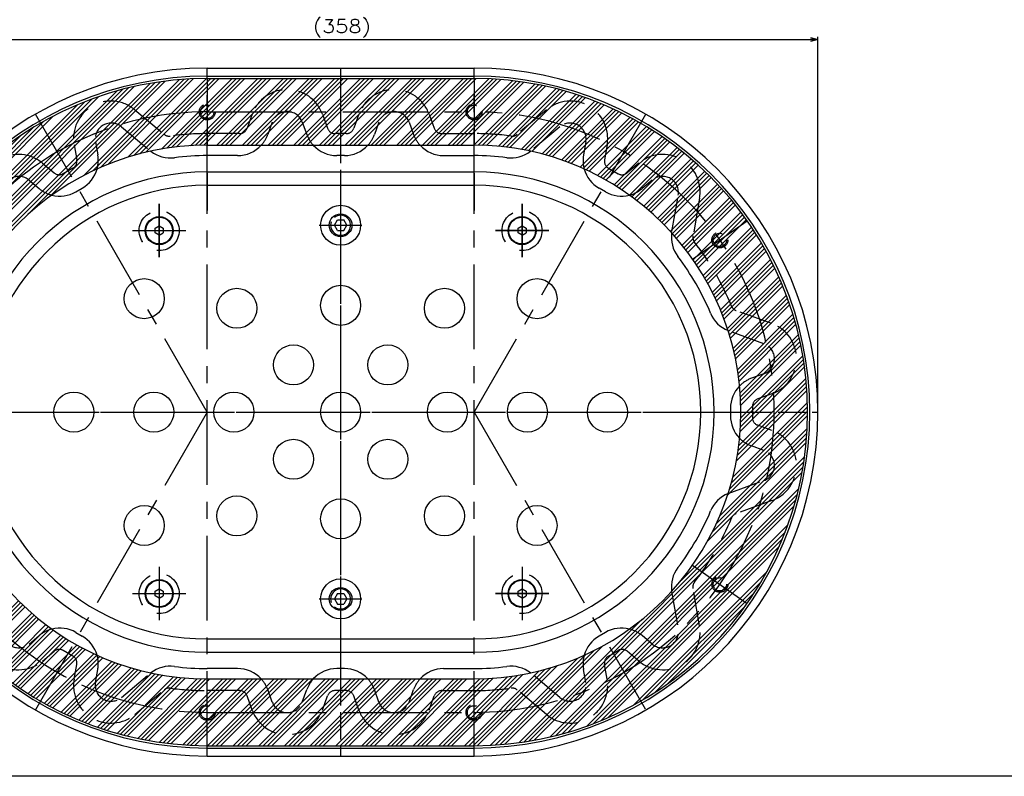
# Model space of a CAD drawing. Extents: x 0 to 1108, y 0 to 800.
# Tile 2 of 15: x 201 to 570, y 0 to 283. Entities that reach past the tile are written whole.
import ezdxf

# ---------------------------------------------------------------- set-up
doc = ezdxf.new("R2010")
doc.units = 0
doc.linetypes.add('CENTER', pattern=[50.8, 31.75, -6.35, 6.35, -6.35])
doc.linetypes.add('DASHED', pattern=[19.05, 12.7, -6.35])
doc.layers.get('0').update_dxf_attribs({"linetype": 'CONTINUOUS'})
doc.layers.get('DEFPOINTS').update_dxf_attribs({"linetype": 'CONTINUOUS'})
for name, color, linetype in [('BODY', 130, 'CONTINUOUS'), ('BOLT', 162, 'CONTINUOUS'), ('PAD', 254, 'CONTINUOUS'), ('RING', 220, 'CONTINUOUS'), ('STOPPER', 254, 'CONTINUOUS'), ('ST支柱', 10, 'CONTINUOUS'), ('UNDER-PLATE', 100, 'CONTINUOUS'), ('フレーム', 151, 'CONTINUOUS')]:
    doc.layers.add(name, color=color, linetype=linetype)
doc.styles.add('MX_DIMTXSTY_7', font='txt.sh', dxfattribs={"width": 1.15, "bigfont": 'extfont'})
doc.styles.add('MX_NOTE_STANDARD', font='txt.sh', dxfattribs={"bigfont": 'extfont'})
doc.dimstyles.new('MXDIMSTYLE', dxfattribs={"dimtxt": 2.5, "dimasz": 2.5, "dimexe": 1, "dimexo": 1, "dimgap": 1.6, "dimtad": 1, "dimdsep": 46, "dimtxsty": 'MX_NOTE_STANDARD', "dimblk1": 'OPEN30', "dimblk2": 'OPEN30', "dimsah": 1, "dimcen": 2.5, "dimadec": 0, "dimazin": 0, "dimtfac": 1, "dimtmove": 0, "dimatfit": 3, "dimldrblk": 'OPEN30', "dimfxl": 1, "dimtzin": 0, "dimarcsym": 0})

# ---------------------------------------------------------------- blocks, each defined once
blk = doc.blocks.new('_OPEN30')
at = {"color": 0, "linetype": 'ByBlock', "lineweight": -2}
for p, q in [((-1, 0.267949), (0, 0)), ((0, 0), (-1, -0.267949)), ((0, 0), (-1, 0))]:
    blk.add_line(p, q, dxfattribs=at)
blk = doc.blocks.new('*D21')
at = {"color": 22, "linetype": 'CONTINUOUS'}
for p, q in [((142.531163, 138.46425), (142.531163, 277.113329)), ((500.251163, 138.46425), (500.251163, 277.113329)), ((142.531163, 276.113329), (500.251163, 276.113329))]:
    blk.add_line(p, q, dxfattribs=at)
at = {"layer": 'DEFPOINTS', "color": 0, "linetype": 'CONTINUOUS'}
for p in [(500.251163, 276.113329), (142.531163, 136.46425), (500.251163, 136.46425)]:
    blk.add_point(p, dxfattribs=at)
at = {"color": 22, "linetype": 'CONTINUOUS', "xscale": 2.77, "yscale": 2.77, "zscale": 2.77, "rotation": 180}
blk.add_blockref('_OPEN30', (142.531163, 276.113329), dxfattribs=at)
at = {"color": 22, "linetype": 'CONTINUOUS', "xscale": 2.77, "yscale": 2.77, "zscale": 2.77}
blk.add_blockref('_OPEN30', (500.251163, 276.113329), dxfattribs=at)
at = {"color": 22, "linetype": 'CONTINUOUS', "insert": (321.84966, 280.213329), "char_height": 5, "attachment_point": 5, "line_spacing_factor": 0.72, "style": 'MX_DIMTXSTY_7'}
blk.add_mtext('\\A1;(358)', dxfattribs=at)

msp = doc.modelspace()

# ---------------------------------------------------------------- hatches: boundary and pattern name
at = {"layer": 'PAD', "linetype": 'CONTINUOUS'}
h = msp.add_hatch(dxfattribs=at)
h.set_pattern_fill('ANSI34', color=255, scale=0.35748, style=0)
edge = h.paths.add_edge_path()
edge.add_line((371.391, 261.464), (271.391, 261.464))
edge.add_arc((271.391, 136.464), 125, 90, 270)
edge.add_line((271.391, 11.464), (371.391, 11.464))
edge.add_arc((371.391, 136.464), 125, -90, 90)
edge = h.paths.add_edge_path()
edge.add_line((371.391, 236.464), (271.391, 236.464))
edge.add_arc((271.391, 136.464), 100, 90, 270)
edge.add_line((271.391, 36.464), (371.391, 36.464))
edge.add_arc((371.391, 136.464), 100, 270, 450)

# ---------------------------------------------------------------- linework, layer by layer
at = {"layer": 'BODY', "color": 140, "linetype": 'CENTER'}
for p, q in [((271.391, 7.604), (271.391, 265.324)), ((321.391, 265.324), (321.391, 7.604)), ((371.391, 7.604), (371.391, 265.324)), ((271.391, 136.464), (206.961, 248.06)), ((271.391, 248.964), (371.391, 248.964)), ((314.547, 248.11), (316.482, 242.793)), ((371.391, 136.464), (435.821, 248.06)), ((253.391, 194.464), (253.391, 214.464)), ((389.391, 194.464), (389.391, 214.464)), ((243.391, 204.464), (263.391, 204.464)), ((313.391, 206.464), (329.391, 206.464)), ((399.391, 204.464), (379.391, 204.464)), ((142.531, 136.464), (500.251, 136.464)), ((271.391, 136.464), (206.961, 24.868)), ((371.391, 136.464), (435.571, 25.301)), ((253.391, 78.464), (253.391, 58.464)), ((389.391, 78.464), (389.391, 58.464)), ((243.391, 68.464), (263.391, 68.464)), ((313.391, 66.464), (329.391, 66.464)), ((399.391, 68.464), (379.391, 68.464)), ((271.391, 23.964), (371.391, 23.964))]:
    msp.add_line(p, q, dxfattribs=at)
at = {"layer": 'BODY', "color": 130, "linetype": 'CONTINUOUS'}
for p, q in [((271.391, 265.324), (371.391, 265.324)), ((271.391, 262.324), (371.391, 262.324)), ((282.781, 232.565), (271.391, 232.565)), ((322.781, 232.565), (320.001, 232.565)), ((360.001, 232.565), (371.391, 232.565)), ((222.137, 218.995), (224.545, 220.384)), ((420.645, 218.995), (418.238, 220.384)), ((467.491, 137.854), (467.491, 135.074)), ((222.137, 53.934), (224.545, 52.544)), ((420.645, 53.934), (418.238, 52.544)), ((282.781, 40.364), (271.391, 40.364)), ((322.781, 40.364), (320.001, 40.364)), ((360.001, 40.364), (371.391, 40.364)), ((271.391, 10.604), (371.391, 10.604)), ((271.391, 7.604), (371.391, 7.604))]:
    msp.add_line(p, q, dxfattribs=at)
at = {"layer": 'BODY', "color": 140, "linetype": 'DASHED'}
for p, q in [((244.282, 249.73), (255.204, 240.565)), ((288.235, 248.11), (286.3, 242.793)), ((328.235, 248.11), (326.3, 242.793)), ((354.547, 248.11), (356.482, 242.793)), ((398.5, 249.73), (387.578, 240.565)), ((295.753, 245.119), (294.057, 240.461)), ((307.029, 245.119), (308.725, 240.46)), ((335.753, 245.119), (334.057, 240.46)), ((347.029, 245.119), (348.725, 240.46)), ((239.267, 243.381), (250.219, 234.192)), ((283.481, 240.819), (271.391, 240.819)), ((323.481, 240.819), (319.301, 240.819)), ((359.301, 240.819), (371.391, 240.819)), ((403.515, 243.381), (392.564, 234.192)), ((221.496, 236.574), (222.478, 231.002)), ((229.501, 237.743), (230.362, 232.86)), ((413.281, 237.743), (412.42, 232.86)), ((421.287, 236.574), (420.304, 231.002)), ((272.781, 232.565), (270.001, 232.565)), ((209.641, 229.73), (213.976, 226.093)), ((433.141, 229.73), (428.807, 226.093)), ((221.024, 227.883), (217.404, 225.793)), ((421.758, 227.883), (425.378, 225.793)), ((204.626, 223.381), (208.424, 220.194)), ((438.156, 223.381), (434.358, 220.194)), ((420.645, 218.995), (418.238, 220.384)), ((445.519, 204.115), (447.922, 217.743)), ((455.928, 216.574), (453.452, 202.533)), ((483.037, 169.62), (469.638, 174.496)), ((480.046, 162.102), (467.042, 166.836)), ((480.046, 150.826), (475.387, 149.13)), ((483.037, 143.309), (477.72, 141.373)), ((475.746, 138.554), (475.746, 134.374)), ((483.037, 129.62), (477.72, 131.555)), ((480.046, 122.102), (475.387, 123.798)), ((466.612, 105.936), (480.046, 110.826)), ((483.037, 103.309), (469.638, 98.432)), ((455.928, 56.354), (453.452, 70.396)), ((445.439, 69.265), (447.922, 55.185)), ((204.626, 49.547), (208.424, 52.734)), ((438.156, 49.547), (434.358, 52.734)), ((209.641, 43.199), (213.976, 46.836)), ((221.024, 45.046), (217.404, 47.136)), ((421.758, 45.046), (425.378, 47.136)), ((433.141, 43.199), (428.807, 46.836)), ((221.496, 36.354), (222.478, 41.927)), ((421.287, 36.354), (420.304, 41.927)), ((229.501, 35.185), (230.362, 40.068)), ((239.267, 29.547), (250.219, 38.737)), ((403.515, 29.547), (392.564, 38.737)), ((413.281, 35.185), (412.42, 40.068)), ((244.282, 23.199), (255.204, 32.364)), ((283.481, 32.11), (271.391, 32.11)), ((288.235, 24.819), (286.3, 30.136)), ((295.753, 27.809), (294.057, 32.468)), ((307.029, 27.809), (308.725, 32.468)), ((314.547, 24.819), (316.482, 30.136)), ((323.481, 32.11), (319.301, 32.11)), ((328.235, 24.819), (326.3, 30.136)), ((335.753, 27.809), (334.057, 32.468)), ((347.029, 27.809), (348.725, 32.468)), ((354.547, 24.819), (356.482, 30.136)), ((359.301, 32.11), (371.391, 32.11)), ((398.5, 23.199), (387.578, 32.364))]:
    msp.add_line(p, q, dxfattribs=at)
at = {"layer": 'BODY', "color": 130, "linetype": 'CONTINUOUS'}
for centre, radius, start, end in [((271.391, 136.464), 128.86, 90, 270), ((271.391, 136.464), 125.86, 90, 270), ((371.391, 136.464), 128.86, 270, 90), ((371.391, 136.464), 125.86, 270, 90), ((282.781, 244.565), 12, 270, 317.54259), ((320.001, 244.565), 12, 222.45578, 270), ((322.781, 244.565), 12, 270, 317.54422), ((360.001, 244.565), 12, 222.45578, 270), ((257.581, 243.679), 12, 232.18647, 277.33955), ((271.391, 136.464), 96.1, 90, 97.33955), ((371.391, 136.464), 96.1, 82.66045, 90), ((385.201, 243.679), 12, 262.66045, 307.81353), ((218.545, 230.777), 12, 300, 344.35946), ((424.238, 230.777), 12, 195.64054, 240), ((216.137, 229.387), 12, 255.64054, 300), ((426.645, 229.387), 12, 240, 284.35946), ((457.337, 202.031), 12, 172.18647, 217.33955), ((371.391, 136.464), 96.1, 22.66045, 37.33955), ((471.146, 178.112), 12, 202.66045, 247.81353), ((479.491, 137.854), 12, 135.64054, 180), ((479.491, 135.074), 12, 180, 224.35946), ((471.146, 94.817), 12, 112.18647, 157.33955), ((371.391, 136.464), 96.1, 322.66045, 337.33955), ((457.337, 70.898), 12, 142.66045, 187.81353), ((216.137, 43.542), 12, 60, 104.35946), ((426.645, 43.542), 12, 75.64054, 120), ((218.545, 42.152), 12, 15.64054, 60), ((424.238, 42.152), 12, 120, 164.35946), ((257.581, 29.25), 12, 82.66045, 127.81353), ((271.391, 136.464), 96.1, 262.66045, 270), ((371.391, 136.464), 96.1, 270, 277.33955), ((385.201, 29.25), 12, 52.18647, 97.33955), ((282.781, 28.364), 12, 42.45741, 90), ((320.001, 28.364), 12, 90, 137.54422), ((322.781, 28.364), 12, 42.45578, 90), ((360.001, 28.364), 12, 90, 137.54422)]:
    msp.add_arc(centre, radius, start, end, dxfattribs=at)
at = {"layer": 'BODY', "color": 140, "linetype": 'DASHED'}
for centre, radius, start, end in [((301.391, 243.321), 14, 20, 160), ((341.391, 243.321), 14, 20, 160), ((235.283, 239.005), 14, 50, 190), ((407.499, 239.005), 14, 350, 130), ((301.391, 243.067), 6, 20, 160), ((341.391, 243.067), 6, 20, 160), ((235.41, 238.785), 6, 50, 190), ((407.372, 238.785), 6, 350, 130), ((257.133, 242.863), 3, 230, 277.63267), ((271.391, 136.464), 104.35, 90, 97.63267), ((283.481, 243.819), 3, 270, 340), ((282.781, 244.565), 12, 317.54259, 340), ((320.001, 244.565), 12, 200, 222.45578), ((323.481, 243.819), 3, 270, 340), ((322.781, 244.565), 12, 317.54422, 340), ((360.001, 244.565), 12, 200, 222.45578), ((359.301, 243.819), 3, 200, 270), ((371.391, 136.464), 104.35, 82.36733, 90), ((385.65, 242.863), 3, 262.36733, 310), ((200.642, 219.005), 14, 50, 190), ((218.545, 230.777), 12, 344.35946, 10), ((424.238, 230.777), 12, 170, 195.64054), ((442.14, 219.005), 14, 350, 130), ((219.524, 230.481), 3, 300, 10), ((423.258, 230.481), 3, 170, 240), ((215.904, 228.391), 3, 230, 300), ((426.878, 228.391), 3, 240, 310), ((200.769, 218.785), 6, 50, 190), ((200.769, 218.785), 6, 50, 190), ((442.013, 218.785), 6, 350, 130), ((216.137, 229.387), 12, 230, 255.64054), ((426.645, 229.387), 12, 284.35946, 310), ((456.406, 202.012), 3, 170, 217.63267), ((371.391, 136.464), 104.35, 22.36733, 37.63267), ((470.664, 177.316), 3, 202.36733, 250), ((478.248, 156.464), 14, 290, 70), ((477.994, 156.464), 6, 290, 70), ((479.491, 137.854), 12, 110, 135.64054), ((478.746, 138.554), 3, 110, 180), ((478.746, 134.374), 3, 180, 250), ((478.248, 116.464), 14, 290, 70), ((479.491, 135.074), 12, 224.35946, 250), ((477.994, 116.464), 6, 290, 70), ((371.391, 136.464), 104.35, 322.36733, 337.63267), ((470.664, 95.613), 3, 110, 157.63267), ((456.406, 70.917), 3, 142.36733, 190), ((200.642, 53.923), 14, 170, 310), ((442.14, 53.923), 14, 230, 10), ((200.769, 54.143), 6, 170, 310), ((216.137, 43.542), 12, 104.35946, 130), ((426.645, 43.542), 12, 50, 75.64054), ((442.013, 54.143), 6, 230, 10), ((215.904, 44.538), 3, 60, 130), ((219.524, 42.448), 3, 350, 60), ((218.545, 42.152), 12, 350, 15.64054), ((424.238, 42.152), 12, 164.35946, 190), ((423.258, 42.448), 3, 120, 190), ((426.878, 44.538), 3, 50, 120), ((235.283, 33.923), 14, 170, 310), ((235.41, 34.143), 6, 170, 310), ((282.781, 28.364), 12, 20, 42.45741), ((320.001, 28.364), 12, 137.54422, 160), ((322.781, 28.364), 12, 20, 42.45578), ((360.001, 28.364), 12, 137.54422, 160), ((407.499, 33.923), 14, 230, 10), ((407.372, 34.143), 6, 230, 10), ((257.133, 30.065), 3, 82.36733, 130), ((271.391, 136.464), 104.35, 262.36733, 270), ((283.481, 29.11), 3, 20, 90), ((319.301, 29.11), 3, 90, 160), ((323.481, 29.11), 3, 20, 90), ((359.301, 29.11), 3, 90, 160), ((371.391, 136.464), 104.35, 270, 277.63267), ((385.65, 30.065), 3, 50, 97.63267), ((301.391, 29.861), 6, 200, 340), ((341.391, 29.861), 6, 200, 340), ((301.391, 29.607), 14, 200, 340), ((341.391, 29.607), 14, 200, 340)]:
    msp.add_arc(centre, radius, start, end, dxfattribs=at)
at = {"layer": 'BODY', "color": 140, "linetype": 'CENTER'}
for centre, radius, start, end in [((271.391, 136.464), 112.5, 90, 270), ((371.391, 136.464), 112.5, 270, 90), ((319.301, 243.819), 3, 200, 270)]:
    msp.add_arc(centre, radius, start, end, dxfattribs=at)
at = {"layer": 'BOLT', "color": 162, "linetype": 'CONTINUOUS'}
for p, q in [((319.082, 206.464), (320.236, 208.464)), ((320.236, 208.464), (322.546, 208.464)), ((323.701, 206.464), (322.546, 208.464)), ((251.891, 205.33), (253.391, 206.196)), ((251.891, 203.598), (251.891, 205.33)), ((253.391, 202.732), (251.891, 203.598)), ((253.391, 206.196), (254.891, 205.33)), ((253.391, 202.732), (254.891, 203.598)), ((254.891, 205.33), (254.891, 203.598)), ((320.236, 204.464), (319.082, 206.464)), ((320.236, 204.464), (322.546, 204.464)), ((322.546, 204.464), (323.701, 206.464)), ((387.891, 205.33), (389.391, 206.196)), ((387.891, 203.598), (387.891, 205.33)), ((389.391, 202.732), (387.891, 203.598)), ((389.391, 206.196), (390.891, 205.33)), ((389.391, 202.732), (390.891, 203.598)), ((390.891, 205.33), (390.891, 203.598)), ((251.891, 69.33), (253.391, 70.196)), ((253.391, 70.196), (254.891, 69.33)), ((387.891, 69.33), (389.391, 70.196)), ((389.391, 70.196), (390.891, 69.33)), ((251.891, 67.598), (251.891, 69.33)), ((253.391, 66.732), (251.891, 67.598)), ((253.391, 66.732), (254.891, 67.598)), ((254.891, 69.33), (254.891, 67.598)), ((320.236, 68.464), (319.082, 66.464)), ((319.082, 66.464), (320.236, 64.464)), ((320.236, 68.464), (322.546, 68.464)), ((322.546, 68.464), (323.701, 66.464)), ((323.701, 66.464), (322.546, 64.464)), ((387.891, 67.598), (387.891, 69.33)), ((389.391, 66.732), (387.891, 67.598)), ((389.391, 66.732), (390.891, 67.598)), ((390.891, 69.33), (390.891, 67.598)), ((320.236, 64.464), (322.546, 64.464))]:
    msp.add_line(p, q, dxfattribs=at)
for centre, radius in [((321.391, 206.464), 4.25), ((253.391, 204.464), 5), ((389.391, 204.464), 5), ((253.391, 68.464), 5), ((321.391, 66.464), 4.25), ((389.391, 68.464), 5)]:
    msp.add_circle(centre, radius, dxfattribs=at)
for centre, start, end in [((321.391, 206.464), 159.14999, 128.59224), ((321.391, 66.464), 231.40776, 200.85001)]:
    msp.add_arc(centre, 3.75, start, end, dxfattribs=at)
at = {"layer": 'RING', "color": 230, "linetype": 'CENTER'}
for p, q in [((271.391, 261.464), (271.391, 236.464)), ((321.391, 261.464), (321.391, 11.464)), ((371.391, 261.464), (371.391, 236.464)), ((271.391, 248.964), (371.391, 248.964)), ((453.306, 193.822), (473.785, 208.161)), ((146.391, 136.464), (496.391, 136.464)), ((453.306, 79.107), (473.785, 64.767)), ((271.391, 11.464), (271.391, 36.464)), ((371.391, 11.464), (371.391, 36.464)), ((271.391, 23.964), (371.391, 23.964))]:
    msp.add_line(p, q, dxfattribs=at)
at = {"layer": 'RING', "color": 220, "linetype": 'CONTINUOUS'}
for p, q in [((271.391, 261.464), (371.391, 261.464)), ((271.391, 236.464), (371.391, 236.464)), ((271.391, 36.464), (371.391, 36.464)), ((271.391, 11.464), (371.391, 11.464))]:
    msp.add_line(p, q, dxfattribs=at)
at = {"layer": 'RING', "color": 230, "linetype": 'DASHED'}
for centre, radius in [((271.391, 248.964), 3), ((271.391, 248.964), 2.5), ((371.391, 248.964), 3), ((371.391, 248.964), 2.5), ((463.546, 200.992), 3), ((463.546, 200.992), 2.5), ((463.546, 71.937), 3), ((463.546, 71.937), 2.5), ((271.391, 23.964), 3), ((271.391, 23.964), 2.5), ((371.391, 23.964), 3), ((371.391, 23.964), 2.5)]:
    msp.add_circle(centre, radius, dxfattribs=at)
at = {"layer": 'RING', "color": 220, "linetype": 'CONTINUOUS'}
for centre, radius, start, end in [((271.391, 136.464), 125, 90, 270), ((371.391, 136.464), 125, 270, 90), ((271.391, 136.464), 100, 90, 270), ((371.391, 136.464), 100, 270, 90)]:
    msp.add_arc(centre, radius, start, end, dxfattribs=at)
at = {"layer": 'RING', "color": 230, "linetype": 'DASHED'}
msp.add_arc((271.391, 136.464), 112.5, 90, 270, dxfattribs=at)
at = {"layer": 'RING', "color": 230, "linetype": 'CENTER'}
msp.add_arc((371.391, 136.464), 112.5, 270, 90, dxfattribs=at)
at = {"layer": 'STOPPER', "color": 254, "linetype": 'CONTINUOUS'}
for p, q in [((271.391, 221.464), (371.391, 221.464)), ((271.391, 51.464), (371.391, 51.464))]:
    msp.add_line(p, q, dxfattribs=at)
at = {"layer": 'STOPPER', "color": 255, "linetype": 'CENTER'}
for p, q in [((321.391, 221.464), (321.391, 51.464)), ((253.391, 214.464), (253.391, 194.464)), ((389.391, 214.464), (389.391, 194.464)), ((243.391, 204.464), (263.391, 204.464)), ((379.391, 204.464), (399.391, 204.464)), ((186.391, 136.464), (456.391, 136.464)), ((253.391, 78.464), (253.391, 58.464)), ((389.391, 78.464), (389.391, 58.464)), ((243.391, 68.464), (263.391, 68.464)), ((379.391, 68.464), (399.391, 68.464))]:
    msp.add_line(p, q, dxfattribs=at)
at = {"layer": 'STOPPER', "color": 254, "linetype": 'CONTINUOUS'}
for centre, radius in [((321.391, 206.464), 7.5), ((253.391, 204.464), 5.25), ((389.391, 204.464), 5.25), ((247.779, 178.964), 7.5), ((395.003, 178.964), 7.5), ((282.5, 175.355), 7.5), ((321.391, 176.464), 7.5), ((360.282, 175.355), 7.5), ((303.713, 154.142), 7.5), ((339.069, 154.142), 7.5), ((221.391, 136.464), 7.5), ((251.391, 136.464), 7.5), ((281.391, 136.464), 7.5), ((321.391, 136.464), 7.5), ((361.391, 136.464), 7.5), ((391.391, 136.464), 7.5), ((421.391, 136.464), 7.5), ((303.713, 118.787), 7.5), ((339.069, 118.787), 7.5), ((282.5, 97.573), 7.5), ((321.391, 96.464), 7.5), ((360.282, 97.573), 7.5), ((247.779, 93.964), 7.5), ((395.003, 93.964), 7.5), ((321.391, 66.464), 7.5), ((253.391, 68.464), 5.25), ((389.391, 68.464), 5.25)]:
    msp.add_circle(centre, radius, dxfattribs=at)
for centre, start, end in [((271.391, 136.464), 90, 270), ((371.391, 136.464), 270, 90)]:
    msp.add_arc(centre, 85, start, end, dxfattribs=at)
at = {"layer": 'ST支柱', "color": 20, "linetype": 'DASHED'}
for centre in [(253.391, 204.464), (389.391, 204.464), (253.391, 68.464), (389.391, 68.464)]:
    msp.add_circle(centre, 7.5, dxfattribs=at)
at = {"layer": 'UNDER-PLATE', "color": 100, "linetype": 'CONTINUOUS'}
for p, q in [((271.391, 226.464), (371.391, 226.464)), ((271.391, 46.464), (371.391, 46.464))]:
    msp.add_line(p, q, dxfattribs=at)
at = {"layer": 'UNDER-PLATE', "color": 110, "linetype": 'CENTER'}
for p, q in [((271.391, 225.964), (271.391, 211.964)), ((321.391, 226.464), (321.391, 46.464)), ((371.391, 225.964), (371.391, 211.964)), ((253.391, 212.464), (253.391, 196.464)), ((389.391, 212.464), (389.391, 196.464)), ((245.391, 204.464), (261.391, 204.464)), ((313.391, 206.464), (329.391, 206.464)), ((381.391, 204.464), (397.391, 204.464)), ((181.391, 136.464), (461.391, 136.464)), ((253.391, 76.464), (253.391, 60.464)), ((389.391, 76.464), (389.391, 60.464)), ((245.391, 68.464), (261.391, 68.464)), ((313.391, 66.464), (329.391, 66.464)), ((381.391, 68.464), (397.391, 68.464))]:
    msp.add_line(p, q, dxfattribs=at)
at = {"layer": 'UNDER-PLATE', "color": 100, "linetype": 'CONTINUOUS'}
for centre, start, end in [((271.391, 136.464), 90, 270), ((371.391, 136.464), 270, 90)]:
    msp.add_arc(centre, 90, start, end, dxfattribs=at)
at = {"layer": 'フレーム', "color": 253, "linetype": 'CONTINUOUS'}
msp.add_line((1108, 0), (0, 0), dxfattribs=at)

# ---------------------------------------------------------------- dimensions: what is measured, and where the dimension line sits
at = {"layer": 'フレーム', "color": 22, "linetype": 'CONTINUOUS'}
dim = msp.add_linear_dim(base=(500.251, 276.113), p1=(142.531, 136.464), p2=(500.251, 136.464), text='\\A1;(358)', dimstyle='MXDIMSTYLE', override={"dimtxt": 5, "dimasz": 2.77, "dimexo": 2, "dimtxsty": 'MX_DIMTXSTY_7'}, dxfattribs=at)
dim.commit()
dim.dimension.update_dxf_attribs({"geometry": '*D21', "text_midpoint": (321.85, 276.113), "dimtype": 128})

doc.saveas('drawing.dxf')
